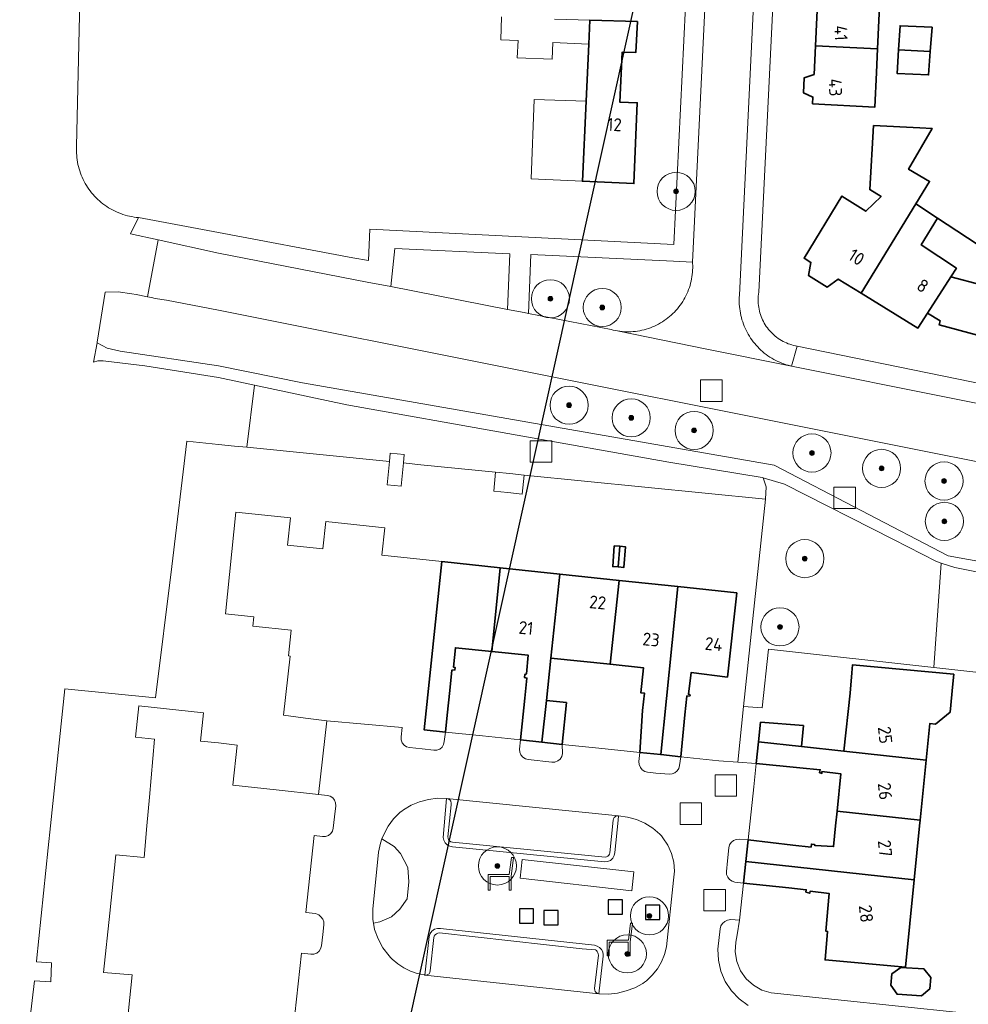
# Model space of a CAD drawing. Extents: x 154222 to 160093, y 456746 to 462495.
# Tile 48 of 254: x 157479 to 157579, y 460610 to 460713. Entities that reach past the tile are written whole.
import ezdxf
from ezdxf.enums import TextEntityAlignment as Align

# ---------------------------------------------------------------- set-up
doc = ezdxf.new("R2010")
doc.units = 0
doc.header["$LTSCALE"] = 0.75
doc.layers.get('0').update_dxf_attribs({"linetype": 'CONTINUOUS'})
doc.layers.get('DEFPOINTS').update_dxf_attribs({"linetype": 'CONTINUOUS'})
for name, color, linetype, lineweight in [('B-XX-GR-BEPLANTING_CULTUUR_BODEMBEDEKKER-GV', 252, 'CONTINUOUS', 18), ('B-XX-GR-BEPLANTING_CULTUUR_BOSPLANTSOEN-GV', 252, 'CONTINUOUS', 18), ('B-XX-GR-BEPLANTING_CULTUUR_HEESTERS-GV', 252, 'CONTINUOUS', 18), ('B-XX-GR-BOOM-S', 252, 'CONTINUOUS', 25), ('B-XX-GR-HAAG-GV', 252, 'CONTINUOUS', 13), ('B-XX-IE-MEUBILAIR_WEGMEUBILAIR-S', 252, 'CONTINUOUS', 25), ('B-XX-OG-BEBOUWING-GV', 6, 'CONTINUOUS', 35), ('B-XX-OG-BEBOUWING-T18', 1, 'CONTINUOUS', 18), ('B-XX-OG-TERREIN_CULTUURSCHEIDING-GV', 252, 'CONTINUOUS', 18), ('B-XX-OG-TERREIN_ERF-GV', 252, 'CONTINUOUS', 18), ('B-XX-RI-GWA_RIOOLPUT-S', 252, 'CONTINUOUS', 25), ('B-XX-VH-VERHARDING_ASFALT-GV', 252, 'CONTINUOUS', 18), ('B-XX-VH-VERHARDING_BETONSTRAATSTEEN-GV', 252, 'CONTINUOUS', 18), ('B-XX-VH-VERHARDING_HALFVERHARDING-GV', 252, 'CONTINUOUS', 18), ('B-XX-VH-VERHARDING_STRAATBAKSTEEN-GV', 252, 'CONTINUOUS', 18), ('B-XX-VH-VERHARDING_TEGEL-GV', 252, 'CONTINUOUS', 18), ('B-XX-VH-VERHARDING_TEGEL_RUBBER-GV', 252, 'CONTINUOUS', 18)]:
    doc.layers.add(name, color=color, linetype=linetype, lineweight=lineweight)
doc.styles.add('NLCS-ISO-M-T18', font='NLCS-ISO.ttf', dxfattribs={"height": 1.8})

# ---------------------------------------------------------------- blocks, each defined once
blk = doc.blocks.new('SRI-PUT_INSPECTIEPUT_RIOOLPUT-SO')
at = {"color": 0, "linetype": 'ByBlock', "lineweight": 18}
blk.add_lwpolyline([(-1.125, -1.125), (1.125, -1.125), (1.125, 1.125), (-1.125, 1.125)], close=True, dxfattribs=at)
blk = doc.blocks.new('SIE-WEG_ZITBANK-SO')
at = {"color": 0, "linetype": 'ByBlock', "lineweight": 18}
blk.add_lwpolyline([(-0.91, -1.63), (-0.91, -0.2), (1.09, -0.2), (1.09, -1.63), (1.29, -1.63), (1.29, -0.21), (1.54, 1.78), (1.33, 1.78), (1.11, 0), (-1.11, 0), (-1.11, -1.63)], close=True, dxfattribs=at)
blk = doc.blocks.new('SIE-WEG_SPEELTOESTEL-SO')
at = {"flags": 128}
blk.add_lwpolyline([(-0.75, -0.75), (0.75, -0.75), (0.75, 0.75), (-0.75, 0.75)], close=True, dxfattribs=at)
blk = doc.blocks.new('SGR-BOOM_01-SO')
at = {"linetype": 'ByBlock', "lineweight": 18}
h = blk.add_hatch(color=0, dxfattribs=at)
h.dxf.hatch_style = 1
edge = h.paths.add_edge_path()
edge.add_arc((0, 0), 0.25, 0, 360)
at = {"color": 0, "linetype": 'ByBlock', "lineweight": 18}
for radius in [2, 0.25]:
    blk.add_circle((0, 0), radius, dxfattribs=at)

msp = doc.modelspace()

# ---------------------------------------------------------------- linework, layer by layer
at = {"layer": 'B-XX-GR-BEPLANTING_CULTUUR_BODEMBEDEKKER-GV'}
for points in [[(157533.94, 460637.188), (157531.687, 460637.422), (157531.591, 460636.47), (157531.608, 460636.151), (157531.723, 460635.854), (157531.926, 460635.608), (157532.197, 460635.439), (157532.506, 460635.363), (157534.986, 460635.095), (157535.3, 460635.114), (157535.593, 460635.228), (157535.837, 460635.425), (157536.01, 460635.688), (157536.095, 460635.991), (157536.071, 460636.966)], [(157546.397, 460635.891), (157544.189, 460636.121), (157544.116, 460635.158), (157544.14, 460634.845), (157544.257, 460634.552), (157544.456, 460634.308), (157544.718, 460634.134), (157545.021, 460634.046), (157545.892, 460633.956), (157547.265, 460633.847), (157547.58, 460633.861), (157547.874, 460633.973), (157548.118, 460634.172), (157548.288, 460634.437), (157548.367, 460634.742), (157548.495, 460635.673)], [(157524.105, 460631.248), (157523.923, 460631.29), (157523.575, 460627.213), (157523.635, 460626.914), (157523.779, 460626.645), (157523.993, 460626.428), (157524.261, 460626.281), (157524.559, 460626.217), (157540.481, 460624.644), (157540.812, 460624.668), (157541.116, 460624.798), (157541.362, 460625.02), (157541.523, 460625.31), (157541.582, 460625.636), (157541.934, 460629.031), (157541.953, 460629.462), (157541.795, 460629.455), (157541.647, 460629.398), (157541.526, 460629.295), (157541.445, 460629.159), (157541.413, 460629.004), (157541.072, 460625.608), (157541.039, 460625.461), (157540.963, 460625.331), (157540.851, 460625.23), (157540.713, 460625.168), (157540.563, 460625.151), (157524.547, 460626.722), (157524.391, 460626.76), (157524.255, 460626.844), (157524.15, 460626.966), (157524.088, 460627.113), (157524.074, 460627.273), (157524.396, 460630.625), (157524.416, 460630.811), (157524.369, 460630.992), (157524.261, 460631.145)], [(157555.56, 460626.938), (157554.641, 460627.025), (157554.326, 460627.004), (157554.032, 460626.888), (157553.788, 460626.686), (157553.618, 460626.418), (157553.54, 460626.112), (157553.416, 460624.749), (157553.299, 460623.627), (157553.31, 460623.317), (157553.419, 460623.027), (157553.616, 460622.788), (157553.88, 460622.624), (157554.166, 460622.512), (157555.077, 460622.414), (157555.32, 460624.687)], [(157523.31, 460617.669), (157522.982, 460617.674), (157522.668, 460617.577), (157522.401, 460617.386), (157522.207, 460617.12), (157522.107, 460616.808), (157521.658, 460612.773), (157521.819, 460612.771), (157521.971, 460612.822), (157522.099, 460612.92), (157522.187, 460613.054), (157522.226, 460613.21), (157522.601, 460616.706), (157522.643, 460616.868), (157522.733, 460617.009), (157522.863, 460617.115), (157523.018, 460617.176), (157523.185, 460617.186), (157538.144, 460615.513), (157539.543, 460615.438), (157539.649, 460615.349), (157539.736, 460615.242), (157539.8, 460615.12), (157539.841, 460614.988), (157539.855, 460614.85), (157539.464, 460611.365), (157539.469, 460611.207), (157539.523, 460611.06), (157539.621, 460610.937), (157539.753, 460610.851), (157539.906, 460610.812), (157540.353, 460614.761), (157540.37, 460614.91), (157540.313, 460615.196), (157540.18, 460615.457), (157539.981, 460615.671), (157539.731, 460615.822), (157539.45, 460615.901)]]:
    msp.add_lwpolyline(points, close=True, dxfattribs=at)
at = {"layer": 'B-XX-GR-BEPLANTING_CULTUUR_BOSPLANTSOEN-GV'}
msp.add_lwpolyline([(157513.467, 460672.58), (157503.79, 460674.629), (157502.994, 460668.113), (157517.944, 460666.613), (157518.026, 460667.494), (157519.495, 460667.357), (157519.412, 460666.466), (157519.687, 460666.439), (157521.237, 460666.285), (157529.076, 460665.497), (157530.568, 460665.347), (157532.06, 460665.197), (157557.392, 460662.659), (157557.467, 460663.983), (157557.127, 460664.906), (157557.031, 460664.934), (157547.24, 460666.564)], close=True, dxfattribs=at)
at = {"layer": 'B-XX-GR-BEPLANTING_CULTUUR_HEESTERS-GV'}
msp.add_lwpolyline([(157559.385, 460664.254), (157557.127, 460664.906), (157557.467, 460663.983), (157557.392, 460662.659), (157555.095, 460640.935), (157557.035, 460640.781), (157557.697, 460646.929), (157575.04, 460645.022), (157575.802, 460655.973), (157575.315, 460656.126), (157570.817, 460658.431)], close=True, dxfattribs=at)
at = {"layer": 'B-XX-GR-HAAG-GV'}
for points in [[(157524.105, 460631.248), (157523.923, 460631.29), (157523.575, 460627.213), (157523.635, 460626.914), (157523.779, 460626.645), (157523.993, 460626.428), (157524.261, 460626.281), (157524.559, 460626.217), (157540.481, 460624.644), (157540.812, 460624.668), (157541.116, 460624.798), (157541.362, 460625.02), (157541.523, 460625.31), (157541.582, 460625.636), (157541.934, 460629.031), (157541.953, 460629.462), (157541.795, 460629.455), (157541.647, 460629.398), (157541.526, 460629.295), (157541.445, 460629.159), (157541.413, 460629.004), (157541.072, 460625.608), (157541.039, 460625.461), (157540.963, 460625.331), (157540.851, 460625.23), (157540.713, 460625.168), (157540.563, 460625.151), (157524.547, 460626.722), (157524.391, 460626.76), (157524.255, 460626.844), (157524.15, 460626.966), (157524.088, 460627.113), (157524.074, 460627.273), (157524.396, 460630.625), (157524.416, 460630.811), (157524.369, 460630.992), (157524.261, 460631.145)], [(157523.31, 460617.669), (157522.982, 460617.674), (157522.668, 460617.577), (157522.401, 460617.386), (157522.207, 460617.12), (157522.107, 460616.808), (157521.658, 460612.773), (157521.819, 460612.771), (157521.971, 460612.822), (157522.099, 460612.92), (157522.187, 460613.054), (157522.226, 460613.21), (157522.601, 460616.706), (157522.643, 460616.868), (157522.733, 460617.009), (157522.863, 460617.115), (157523.018, 460617.176), (157523.185, 460617.186), (157538.144, 460615.513), (157539.543, 460615.438), (157539.649, 460615.349), (157539.736, 460615.242), (157539.8, 460615.12), (157539.841, 460614.988), (157539.855, 460614.85), (157539.464, 460611.365), (157539.469, 460611.207), (157539.523, 460611.06), (157539.621, 460610.937), (157539.753, 460610.851), (157539.906, 460610.812), (157540.353, 460614.761), (157540.37, 460614.91), (157540.313, 460615.196), (157540.18, 460615.457), (157539.981, 460615.671), (157539.731, 460615.822), (157539.45, 460615.901)]]:
    msp.add_lwpolyline(points, close=True, dxfattribs=at)
at = {"layer": 'B-XX-OG-BEBOUWING-GV'}
for points in [[(157569.416, 460715.857), (157562.912, 460716.17), (157562.621, 460710.198), (157569.132, 460709.882)], [(157543.947, 460712.747), (157538.967, 460712.891), (157538.851, 460710.376), (157538.575, 460704.405), (157538.187, 460696.012), (157543.587, 460695.761), (157543.93, 460704.243), (157542.091, 460704.299), (157542.359, 460709.541), (157543.789, 460709.52)], [(157574.862, 460712.161), (157571.498, 460712.304), (157571.347, 460709.775), (157574.672, 460709.614)], [(157569.132, 460709.882), (157562.621, 460710.198), (157562.475, 460707.201), (157561.457, 460706.866), (157561.379, 460705.267), (157562.359, 460704.834), (157562.325, 460704.135), (157568.842, 460703.772), (157569.014, 460707.404)], [(157574.672, 460709.614), (157571.347, 460709.775), (157571.199, 460707.3), (157574.489, 460707.156)], [(157573.576, 460701.607), (157568.715, 460701.849), (157568.325, 460695.127), (157569.503, 460694.409), (157567.916, 460692.867), (157565.402, 460694.447), (157561.435, 460687.934), (157562.154, 460687.493), (157561.9, 460686.113), (157563.854, 460684.915), (157565.001, 460685.747), (157567.406, 460684.272), (157573.159, 460693.653), (157574.592, 460695.991), (157572.39, 460697.289), (157574.866, 460701.543)], [(157575.435, 460692.151), (157573.159, 460693.653), (157567.406, 460684.272), (157573.378, 460680.61), (157574.389, 460682.184), (157576.821, 460685.972), (157577.409, 460686.887), (157573.72, 460689.329)], [(157580.598, 460688.743), (157575.435, 460692.151), (157573.72, 460689.329), (157577.409, 460686.887), (157576.821, 460685.972), (157580.02, 460685.139), (157580.226, 460686.425)], [(157581.326, 460686.14), (157580.226, 460686.425), (157580.02, 460685.139), (157576.821, 460685.972), (157574.389, 460682.184), (157575.698, 460681.381), (157575.587, 460680.968), (157579.637, 460679.877)], [(157542.104, 460657.729), (157541.52, 460657.772), (157541.359, 460655.607), (157541.943, 460655.563)], [(157542.104, 460657.729), (157541.943, 460655.563), (157542.527, 460655.52), (157542.689, 460657.685)], [(157529.569, 460655.477), (157523.451, 460656.125), (157521.594, 460638.472), (157523.836, 460638.239), (157524.011, 460640.019), (157524.267, 460642.623), (157524.474, 460644.737), (157524.799, 460644.764), (157524.822, 460645.026), (157524.647, 460645.063), (157524.86, 460647.101), (157528.681, 460646.702)], [(157535.825, 460654.814), (157529.569, 460655.477), (157528.681, 460646.702), (157532.507, 460646.302), (157532.304, 460644.344), (157532.129, 460644.28), (157532.093, 460643.992), (157532.368, 460643.919), (157532.146, 460641.805), (157531.687, 460637.422), (157533.94, 460637.188), (157534.406, 460641.546), (157534.883, 460646.006)], [(157542.05, 460654.155), (157535.825, 460654.814), (157534.883, 460646.006), (157541.081, 460645.359)], [(157548.196, 460653.504), (157542.05, 460654.155), (157541.081, 460645.359), (157544.575, 460644.994), (157544.302, 460642.379), (157544.681, 460642.34), (157544.491, 460640.524), (157544.189, 460636.121), (157546.397, 460635.891)], [(157554.38, 460652.849), (157548.196, 460653.504), (157546.397, 460635.891), (157548.495, 460635.673), (157548.928, 460640.063), (157549.122, 460642.026), (157549.472, 460642.053), (157549.447, 460642.203), (157549.297, 460642.214), (157549.59, 460644.5), (157553.389, 460644.014)], [(157577.126, 460644.34), (157566.527, 460645.311), (157566.449, 460644.458), (157566.253, 460642.324), (157565.613, 460636.256), (157574.24, 460635.306), (157574.621, 460639.137), (157575.223, 460639.077), (157576.76, 460640.357), (157577.03, 460643.294)], [(157536.496, 460641.354), (157534.406, 460641.546), (157533.94, 460637.188), (157536.071, 460636.966)], [(157561.381, 460638.931), (157556.877, 460639.288), (157556.659, 460637.243), (157561.172, 460636.746)], [(157561.172, 460636.746), (157556.659, 460637.243), (157556.416, 460634.959), (157560.99, 460634.511), (157563.131, 460634.301), (157563.045, 460634.013), (157563.308, 460633.915), (157563.307, 460634.115), (157565.297, 460633.864), (157564.902, 460629.964), (157573.615, 460629.019), (157574.24, 460635.306), (157565.613, 460636.256)], [(157573.615, 460629.019), (157564.902, 460629.964), (157564.746, 460628.429), (157564.524, 460626.242), (157562.573, 460626.344), (157562.522, 460626.481), (157562.209, 460626.517), (157562.174, 460626.192), (157560.242, 460626.41), (157555.56, 460626.938), (157555.32, 460624.687), (157572.993, 460622.772), (157573.556, 460628.429)], [(157572.993, 460622.772), (157555.32, 460624.687), (157555.077, 460622.414), (157559.827, 460621.916), (157561.659, 460621.724), (157561.623, 460621.473), (157562.024, 460621.351), (157562.085, 460621.589), (157564.075, 460621.312), (157563.721, 460617.371), (157563.9, 460617.355), (157563.632, 460614.367), (157572.081, 460613.609)], [(157571.577, 460613.582), (157570.654, 460612.902), (157570.542, 460611.712), (157571.188, 460610.763), (157573.736, 460610.604), (157574.624, 460611.327), (157574.736, 460612.517), (157573.988, 460613.438)]]:
    msp.add_lwpolyline(points, close=True, dxfattribs=at)
at = {"layer": 'B-XX-OG-TERREIN_CULTUURSCHEIDING-GV'}
for points in [[(157547.725, 460687.614), (157532.767, 460688.327), (157532.527, 460682.139), (157541.192, 460680.452), (157541.418, 460680.396), (157541.646, 460680.347), (157541.876, 460680.306), (157542.011, 460680.286), (157542.107, 460680.274), (157542.339, 460680.249), (157542.571, 460680.232), (157542.805, 460680.223), (157543.038, 460680.222), (157543.271, 460680.229), (157543.504, 460680.244), (157543.736, 460680.267), (157543.967, 460680.298), (157544.197, 460680.337), (157544.425, 460680.384), (157544.652, 460680.438), (157544.877, 460680.501), (157545.099, 460680.571), (157545.319, 460680.648), (157545.536, 460680.733), (157545.751, 460680.826), (157545.962, 460680.926), (157546.169, 460681.032), (157546.372, 460681.146), (157546.572, 460681.267), (157546.767, 460681.395), (157546.958, 460681.529), (157547.144, 460681.67), (157547.325, 460681.817), (157547.501, 460681.97), (157547.671, 460682.129), (157547.836, 460682.294), (157547.995, 460682.464), (157548.149, 460682.64), (157548.296, 460682.821), (157548.437, 460683.007), (157548.571, 460683.198), (157548.699, 460683.393), (157548.82, 460683.592), (157548.934, 460683.795), (157549.041, 460684.003), (157549.141, 460684.213), (157549.234, 460684.427), (157549.319, 460684.644), (157549.397, 460684.864), (157549.467, 460685.087), (157549.53, 460685.311), (157549.584, 460685.538), (157549.631, 460685.767), (157549.67, 460685.997), (157549.702, 460686.228), (157549.725, 460686.46), (157549.74, 460686.692), (157549.747, 460686.926), (157549.747, 460687.159), (157549.738, 460687.392), (157549.73, 460687.519)], [(157577.255, 460655.516), (157575.802, 460655.973), (157575.04, 460645.022), (157585.161, 460643.909), (157585.057, 460642.96), (157585.464, 460642.915), (157583.251, 460621.465), (157587.876, 460620.968), (157588.011, 460621.494), (157589.799, 460628.429), (157595.656, 460651.148), (157595.815, 460651.851), (157585.391, 460653.881)], [(157523.923, 460631.29), (157522.972, 460631.307), (157522.028, 460631.192), (157521.109, 460630.95), (157520.231, 460630.583), (157519.412, 460630.1), (157519.241, 460629.973), (157519.246, 460629.973), (157519.051, 460629.844), (157518.37, 460629.155), (157517.793, 460628.377), (157517.334, 460627.524), (157517.158, 460627.043), (157518.446, 460626.239), (157519.101, 460625.507), (157519.871, 460624.044), (157519.987, 460622.542), (157519.794, 460620.77), (157519.024, 460619.692), (157518.138, 460618.883), (157516.943, 460618.344), (157516.268, 460618.228), (157516.388, 460617.563), (157516.742, 460616.558), (157517.254, 460615.624), (157517.909, 460614.784), (157518.067, 460614.607), (157518.222, 460614.452), (157518.808, 460613.955), (157519.449, 460613.535), (157520.138, 460613.196), (157520.863, 460612.945), (157521.614, 460612.784), (157521.658, 460612.773), (157522.107, 460616.808), (157522.207, 460617.12), (157522.401, 460617.386), (157522.668, 460617.577), (157522.982, 460617.674), (157523.31, 460617.669), (157539.45, 460615.901), (157539.731, 460615.822), (157539.981, 460615.671), (157540.18, 460615.457), (157540.313, 460615.196), (157540.37, 460614.91), (157540.353, 460614.761), (157539.906, 460610.812), (157539.973, 460610.804), (157540.921, 460610.788), (157541.865, 460610.892), (157542.787, 460611.114), (157543.674, 460611.452), (157544.511, 460611.899), (157544.68, 460612.033), (157544.894, 460612.188), (157545.514, 460612.764), (157546.045, 460613.422), (157546.476, 460614.15), (157546.798, 460614.932), (157547.005, 460615.752), (157547.723, 460622.714), (157547.823, 460623.659), (157547.757, 460624.606), (157547.527, 460625.527), (157547.14, 460626.394), (157546.608, 460627.18), (157546.46, 460627.372), (157546.289, 460627.55), (157545.551, 460628.176), (157544.731, 460628.69), (157543.845, 460629.08), (157542.913, 460629.339), (157541.953, 460629.462), (157541.934, 460629.031), (157541.582, 460625.636), (157541.523, 460625.31), (157541.362, 460625.02), (157541.116, 460624.798), (157540.812, 460624.668), (157540.481, 460624.644), (157524.559, 460626.217), (157524.261, 460626.281), (157523.993, 460626.428), (157523.779, 460626.645), (157523.635, 460626.914), (157523.575, 460627.213)], [(157531.643, 460622.93), (157531.864, 460624.905), (157543.582, 460623.597), (157543.361, 460621.622)]]:
    msp.add_lwpolyline(points, close=True, dxfattribs=at)
msp.add_lwpolyline([(157592.416, 460664.021), (157500, 460682.503), (157494.559, 460683.534), (157493.351, 460683.726), (157492.969, 460683.801), (157492.566, 460683.88), (157491.354, 460684.119), (157490.91, 460684.206), (157489.475, 460684.416), (157488.135, 460684.362), (157487.295, 460679.14), (157487.28, 460679.06), (157488.341, 460678.51), (157489.708, 460678.187), (157500, 460676.648), (157508.819, 460674.868), (157558.305, 460666.247), (157576.535, 460656.738), (157596.12, 460653.202)], dxfattribs=at)
at = {"layer": 'B-XX-OG-TERREIN_ERF-GV'}
for points in [[(157486.254, 460749.999), (157485.121, 460699.674), (157485.111, 460699.436), (157485.11, 460699.198), (157485.117, 460698.959), (157485.131, 460698.722), (157485.153, 460698.484), (157485.184, 460698.248), (157485.222, 460698.013), (157485.269, 460697.779), (157485.323, 460697.547), (157485.384, 460697.317), (157485.454, 460697.089), (157485.531, 460696.863), (157485.615, 460696.641), (157485.707, 460696.421), (157485.807, 460696.204), (157485.913, 460695.991), (157486.027, 460695.782), (157486.148, 460695.576), (157486.275, 460695.375), (157486.409, 460695.178), (157486.55, 460694.985), (157486.697, 460694.798), (157486.85, 460694.615), (157487.01, 460694.438), (157487.175, 460694.266), (157487.346, 460694.1), (157487.522, 460693.94), (157487.704, 460693.786), (157487.89, 460693.638), (157488.082, 460693.496), (157488.278, 460693.361), (157488.479, 460693.232), (157488.684, 460693.11), (157488.892, 460692.995), (157489.105, 460692.888), (157489.321, 460692.787), (157489.54, 460692.694), (157489.763, 460692.608), (157489.988, 460692.53), (157490.215, 460692.459), (157490.445, 460692.396), (157490.677, 460692.341), (157490.91, 460692.293), (157491.145, 460692.253), (157491.381, 460692.222), (157491.618, 460692.198), (157500, 460690.648), (157514.104, 460687.989), (157515.731, 460687.682), (157515.898, 460690.996), (157547.785, 460689.382), (157550.731, 460750)], [(157559.888, 460749.998), (157556.679, 460684.362), (157556.65, 460684.166), (157556.629, 460683.97), (157556.616, 460683.772), (157556.611, 460683.575), (157556.614, 460683.377), (157556.624, 460683.179), (157556.643, 460682.982), (157556.67, 460682.786), (157556.705, 460682.592), (157556.747, 460682.398), (157556.798, 460682.207), (157556.856, 460682.018), (157556.921, 460681.832), (157556.994, 460681.648), (157557.075, 460681.467), (157557.163, 460681.29), (157557.257, 460681.116), (157557.359, 460680.946), (157557.468, 460680.781), (157557.583, 460680.62), (157557.704, 460680.464), (157557.832, 460680.313), (157557.966, 460680.168), (157558.105, 460680.027), (157558.251, 460679.893), (157558.401, 460679.764), (157558.556, 460679.642), (157558.717, 460679.526), (157558.881, 460679.417), (157559.051, 460679.314), (157559.224, 460679.219), (157559.401, 460679.13), (157559.581, 460679.049), (157559.764, 460678.975), (157559.951, 460678.908), (157560.139, 460678.849), (157560.33, 460678.798), (157560.523, 460678.755), (157560.706, 460678.721), (157577.454, 460675.298), (157595.389, 460671.632)], [(157535.267, 460712.998), (157538.967, 460712.891), (157543.947, 460712.747), (157543.789, 460709.52), (157542.359, 460709.541), (157542.091, 460704.299), (157543.93, 460704.243), (157543.587, 460695.761), (157538.187, 460696.012), (157532.818, 460696.262), (157533.136, 460704.569), (157538.575, 460704.405), (157538.851, 460710.376), (157535.083, 460710.55), (157535.002, 460708.794), (157531.325, 460708.948), (157531.45, 460710.774), (157529.621, 460710.832), (157529.703, 460713.254)], [(157579.637, 460679.877), (157575.587, 460680.968), (157575.698, 460681.381), (157574.389, 460682.184), (157573.378, 460680.61), (157567.406, 460684.272), (157565.001, 460685.747), (157563.854, 460684.915), (157561.9, 460686.113), (157562.154, 460687.493), (157561.435, 460687.934), (157565.402, 460694.447), (157567.916, 460692.867), (157569.503, 460694.409), (157568.325, 460695.127), (157568.715, 460701.849), (157573.576, 460701.607), (157574.866, 460701.543), (157572.39, 460697.289), (157574.592, 460695.991), (157573.159, 460693.653), (157575.435, 460692.151), (157580.598, 460688.743)], [(157490.312, 460606.674), (157490.944, 460612.794), (157487.955, 460613.059), (157488.596, 460619.27), (157489.229, 460625.394), (157492.213, 460625.085), (157492.507, 460628.429), (157492.771, 460631.439), (157493.303, 460637.499), (157491.314, 460637.711), (157491.664, 460640.992), (157498.435, 460640.271), (157498.118, 460637.288), (157500, 460637.125), (157501.956, 460636.879), (157501.509, 460632.679), (157506.049, 460632.195), (157510.505, 460631.718), (157511.384, 460639.442), (157509.128, 460639.723), (157506.829, 460640.009), (157507.516, 460646.21), (157507.344, 460646.229), (157507.62, 460648.934), (157503.604, 460649.345), (157503.709, 460650.35), (157500.725, 460650.662), (157501.835, 460661.31), (157507.543, 460660.706), (157507.245, 460657.841), (157510.963, 460657.448), (157511.262, 460660.337), (157517.444, 460659.657), (157517.143, 460656.793), (157523.451, 460656.125), (157529.569, 460655.477), (157535.825, 460654.814), (157542.05, 460654.155), (157548.196, 460653.504), (157554.38, 460652.849), (157553.389, 460644.014), (157549.59, 460644.5), (157549.297, 460642.214), (157549.447, 460642.203), (157549.472, 460642.053), (157549.122, 460642.026), (157548.928, 460640.063), (157548.495, 460635.673), (157552.499, 460635.252), (157554.479, 460635.104), (157555.095, 460640.935), (157557.392, 460662.659), (157532.06, 460665.197), (157531.859, 460663.21), (157530.367, 460663.36), (157528.875, 460663.509), (157529.076, 460665.497), (157521.237, 460666.285), (157519.687, 460666.439), (157519.412, 460666.466), (157519.185, 460664.024), (157517.716, 460664.16), (157517.944, 460666.613), (157502.994, 460668.113), (157501.678, 460668.245), (157500, 460668.413), (157496.702, 460668.744), (157495.097, 460655.606), (157493.415, 460641.833), (157483.886, 460642.776), (157482.394, 460628.429), (157482.155, 460626.13), (157480.917, 460614.233), (157480.91, 460614.161), (157482.503, 460614.066), (157482.408, 460612.068), (157480.703, 460612.17), (157479.152, 460599.218)], [(157585.161, 460643.909), (157575.04, 460645.022), (157557.697, 460646.929), (157557.035, 460640.781), (157555.095, 460640.935), (157554.479, 460635.104), (157556.416, 460634.959), (157556.659, 460637.243), (157556.877, 460639.288), (157561.381, 460638.931), (157561.172, 460636.746), (157565.613, 460636.256), (157566.253, 460642.324), (157566.449, 460644.458), (157566.527, 460645.311), (157577.126, 460644.34), (157577.03, 460643.294), (157576.76, 460640.357), (157575.223, 460639.077), (157574.621, 460639.137), (157574.24, 460635.306), (157573.615, 460629.019), (157573.556, 460628.429), (157572.993, 460622.772), (157572.081, 460613.609), (157563.632, 460614.367), (157563.9, 460617.355), (157563.721, 460617.371), (157564.075, 460621.312), (157562.085, 460621.589), (157562.024, 460621.351), (157561.623, 460621.473), (157561.659, 460621.724), (157559.827, 460621.916), (157555.077, 460622.414), (157554.664, 460618.537), (157554.412, 460616.984), (157554.272, 460616.22), (157554.208, 460615.197), (157554.373, 460614.184), (157554.76, 460613.235), (157555.349, 460612.395), (157556.111, 460611.708), (157557.008, 460611.209), (157557.992, 460610.923), (157578.002, 460608.815)]]:
    msp.add_lwpolyline(points, dxfattribs=at)
for points in [[(157569.416, 460715.857), (157569.132, 460709.882), (157569.014, 460707.404), (157568.842, 460703.772), (157562.325, 460704.135), (157562.359, 460704.834), (157561.379, 460705.267), (157561.457, 460706.866), (157562.475, 460707.201), (157562.621, 460710.198), (157562.912, 460716.17)], [(157574.862, 460712.161), (157574.672, 460709.614), (157574.489, 460707.156), (157571.199, 460707.3), (157571.347, 460709.775), (157571.498, 460712.304)], [(157542.104, 460657.729), (157542.689, 460657.685), (157542.527, 460655.52), (157541.943, 460655.563), (157541.359, 460655.607), (157541.52, 460657.772)], [(157528.681, 460646.702), (157524.86, 460647.101), (157524.647, 460645.063), (157524.822, 460645.026), (157524.799, 460644.764), (157524.474, 460644.737), (157524.267, 460642.623), (157524.011, 460640.019), (157523.836, 460638.239), (157527.691, 460637.844), (157531.687, 460637.422), (157532.146, 460641.805), (157532.368, 460643.919), (157532.093, 460643.992), (157532.129, 460644.28), (157532.304, 460644.344), (157532.507, 460646.302)], [(157541.081, 460645.359), (157534.883, 460646.006), (157534.406, 460641.546), (157536.496, 460641.354), (157536.071, 460636.966), (157539.918, 460636.572), (157544.189, 460636.121), (157544.491, 460640.524), (157544.681, 460642.34), (157544.302, 460642.379), (157544.575, 460644.994)], [(157560.99, 460634.511), (157556.416, 460634.959), (157556.145, 460632.499), (157555.56, 460626.938), (157560.242, 460626.41), (157562.174, 460626.192), (157562.209, 460626.517), (157562.522, 460626.481), (157562.573, 460626.344), (157564.524, 460626.242), (157564.746, 460628.429), (157564.902, 460629.964), (157565.297, 460633.864), (157563.307, 460634.115), (157563.308, 460633.915), (157563.045, 460634.013), (157563.131, 460634.301)], [(157571.577, 460613.582), (157573.988, 460613.438), (157574.736, 460612.517), (157574.624, 460611.327), (157573.736, 460610.604), (157571.188, 460610.763), (157570.542, 460611.712), (157570.654, 460612.902)]]:
    msp.add_lwpolyline(points, close=True, dxfattribs=at)
at = {"layer": 'B-XX-VH-VERHARDING_ASFALT-GV'}
msp.add_lwpolyline([(157555.562, 460609.594), (157554.616, 460610.284), (157553.808, 460611.133), (157553.165, 460612.112), (157552.707, 460613.191), (157552.45, 460614.334), (157552.401, 460615.505), (157552.627, 460617.619), (157552.709, 460617.921), (157552.882, 460618.184), (157553.127, 460618.38), (157553.396, 460618.538), (157553.74, 460618.613), (157554.664, 460618.537), (157555.077, 460622.414), (157554.166, 460622.512), (157553.88, 460622.624), (157553.616, 460622.788), (157553.419, 460623.027), (157553.31, 460623.317), (157553.299, 460623.627), (157553.416, 460624.749), (157553.54, 460626.112), (157553.618, 460626.418), (157553.788, 460626.686), (157554.032, 460626.888), (157554.326, 460627.004), (157554.641, 460627.025), (157555.56, 460626.938), (157556.145, 460632.499), (157556.416, 460634.959), (157554.479, 460635.104), (157552.499, 460635.252), (157548.495, 460635.673), (157548.367, 460634.742), (157548.288, 460634.437), (157548.118, 460634.172), (157547.874, 460633.973), (157547.58, 460633.861), (157547.265, 460633.847), (157545.892, 460633.956), (157545.021, 460634.046), (157544.718, 460634.134), (157544.456, 460634.308), (157544.257, 460634.552), (157544.14, 460634.845), (157544.116, 460635.158), (157544.189, 460636.121), (157539.918, 460636.572), (157536.071, 460636.966), (157536.095, 460635.991), (157536.01, 460635.688), (157535.837, 460635.425), (157535.593, 460635.228), (157535.3, 460635.114), (157534.986, 460635.095), (157532.506, 460635.363), (157532.197, 460635.439), (157531.926, 460635.608), (157531.723, 460635.854), (157531.608, 460636.151), (157531.591, 460636.47), (157531.687, 460637.422), (157527.691, 460637.844), (157523.836, 460638.239), (157523.693, 460637.248), (157523.621, 460636.941), (157523.454, 460636.673), (157523.209, 460636.473), (157522.913, 460636.363), (157522.597, 460636.355), (157521.359, 460636.479), (157520.05, 460636.635), (157519.745, 460636.712), (157519.479, 460636.883), (157519.28, 460637.128), (157519.169, 460637.423), (157519.156, 460637.738), (157519.263, 460638.715), (157511.384, 460639.442), (157510.505, 460631.718), (157511.425, 460631.606), (157511.725, 460631.523), (157511.985, 460631.351), (157512.181, 460631.108), (157512.292, 460630.817), (157512.309, 460630.506), (157512.188, 460629.369), (157512.033, 460628.166), (157511.949, 460627.864), (157511.776, 460627.604), (157511.531, 460627.411), (157511.237, 460627.303), (157510.925, 460627.292), (157510.036, 460627.398), (157509.165, 460619.335), (157510.181, 460619.228), (157510.524, 460619.099), (157510.751, 460618.895), (157510.942, 460618.646), (157511.044, 460618.349), (157511.049, 460618.035), (157510.937, 460617.021), (157510.796, 460615.842), (157510.724, 460615.538), (157510.557, 460615.273), (157510.315, 460615.075), (157510.021, 460614.966), (157509.709, 460614.958), (157508.703, 460615.076), (157507.837, 460607.045)], dxfattribs=at)
msp.add_lwpolyline([(157522.028, 460631.192), (157522.972, 460631.307), (157523.923, 460631.29), (157541.953, 460629.462), (157542.913, 460629.339), (157543.845, 460629.08), (157544.731, 460628.69), (157545.551, 460628.176), (157546.289, 460627.55), (157546.46, 460627.372), (157546.608, 460627.18), (157547.14, 460626.394), (157547.527, 460625.527), (157547.757, 460624.606), (157547.823, 460623.659), (157547.723, 460622.714), (157547.005, 460615.752), (157546.798, 460614.932), (157546.476, 460614.15), (157546.045, 460613.422), (157545.514, 460612.764), (157544.894, 460612.188), (157544.68, 460612.033), (157544.511, 460611.899), (157543.674, 460611.452), (157542.787, 460611.114), (157541.865, 460610.892), (157540.921, 460610.788), (157539.973, 460610.804), (157539.906, 460610.812), (157521.658, 460612.773), (157521.614, 460612.784), (157520.863, 460612.945), (157520.138, 460613.196), (157519.449, 460613.535), (157518.808, 460613.955), (157518.222, 460614.452), (157518.067, 460614.607), (157517.909, 460614.784), (157517.254, 460615.624), (157516.742, 460616.558), (157516.388, 460617.563), (157516.268, 460618.228), (157516.199, 460618.611), (157516.182, 460619.676), (157516.801, 460625.667), (157517.001, 460626.614), (157517.158, 460627.043), (157517.334, 460627.524), (157517.793, 460628.377), (157518.37, 460629.155), (157519.051, 460629.844), (157519.246, 460629.973), (157519.241, 460629.973), (157519.412, 460630.1), (157520.231, 460630.583), (157521.109, 460630.95)], close=True, dxfattribs=at)
at = {"layer": 'B-XX-VH-VERHARDING_BETONSTRAATSTEEN-GV'}
for points in [[(157500, 460688.466), (157493.682, 460689.854), (157492.566, 460683.88), (157492.969, 460683.801), (157493.351, 460683.726), (157494.559, 460683.534), (157500, 460682.503), (157592.416, 460664.021), (157593.603, 460669.914), (157560.126, 460676.619), (157551.244, 460678.417), (157542.011, 460680.286), (157541.876, 460680.306), (157541.646, 460680.347), (157541.418, 460680.396), (157541.192, 460680.452), (157532.527, 460682.139), (157532.074, 460682.227), (157530.335, 460682.566), (157518.073, 460684.953), (157515.597, 460685.434)], [(157541.953, 460629.462), (157523.923, 460631.29), (157524.105, 460631.248), (157524.261, 460631.145), (157524.369, 460630.992), (157524.416, 460630.811), (157524.396, 460630.625), (157524.074, 460627.273), (157524.088, 460627.113), (157524.15, 460626.966), (157524.255, 460626.844), (157524.391, 460626.76), (157524.547, 460626.722), (157540.563, 460625.151), (157540.713, 460625.168), (157540.851, 460625.23), (157540.963, 460625.331), (157541.039, 460625.461), (157541.072, 460625.608), (157541.413, 460629.004), (157541.445, 460629.159), (157541.526, 460629.295), (157541.647, 460629.398), (157541.795, 460629.455)], [(157538.144, 460615.513), (157523.185, 460617.186), (157523.018, 460617.176), (157522.863, 460617.115), (157522.733, 460617.009), (157522.643, 460616.868), (157522.601, 460616.706), (157522.226, 460613.21), (157522.187, 460613.054), (157522.099, 460612.92), (157521.971, 460612.822), (157521.819, 460612.771), (157521.658, 460612.773), (157539.906, 460610.812), (157539.753, 460610.851), (157539.621, 460610.937), (157539.523, 460611.06), (157539.469, 460611.207), (157539.464, 460611.365), (157539.855, 460614.85), (157539.841, 460614.988), (157539.8, 460615.12), (157539.736, 460615.242), (157539.649, 460615.349), (157539.543, 460615.438)]]:
    msp.add_lwpolyline(points, close=True, dxfattribs=at)
at = {"layer": 'B-XX-VH-VERHARDING_HALFVERHARDING-GV'}
msp.add_lwpolyline([(157596.12, 460653.202), (157576.535, 460656.738), (157558.305, 460666.247), (157508.819, 460674.868), (157500, 460676.648), (157489.708, 460678.187), (157488.341, 460678.51), (157487.28, 460679.06), (157486.907, 460677.027), (157487.36, 460677.166), (157487.916, 460677.193), (157492.294, 460676.655), (157500, 460675.431), (157503.79, 460674.629), (157513.467, 460672.58), (157547.24, 460666.564), (157557.031, 460664.934), (157557.127, 460664.906), (157559.385, 460664.254), (157570.817, 460658.431), (157575.315, 460656.126), (157575.802, 460655.973), (157577.255, 460655.516), (157585.391, 460653.881)], dxfattribs=at)
at = {"layer": 'B-XX-VH-VERHARDING_STRAATBAKSTEEN-GV'}
msp.add_lwpolyline([(157552.776, 460749.999), (157549.73, 460687.519), (157549.738, 460687.392), (157549.747, 460687.159), (157549.747, 460686.926), (157549.74, 460686.692), (157549.725, 460686.46), (157549.702, 460686.228), (157549.67, 460685.997), (157549.631, 460685.767), (157549.584, 460685.538), (157549.53, 460685.311), (157549.467, 460685.087), (157549.397, 460684.864), (157549.319, 460684.644), (157549.234, 460684.427), (157549.141, 460684.213), (157549.041, 460684.003), (157548.934, 460683.795), (157548.82, 460683.592), (157548.699, 460683.393), (157548.571, 460683.198), (157548.437, 460683.007), (157548.296, 460682.821), (157548.149, 460682.64), (157547.995, 460682.464), (157547.836, 460682.294), (157547.671, 460682.129), (157547.501, 460681.97), (157547.325, 460681.817), (157547.144, 460681.67), (157546.958, 460681.529), (157546.767, 460681.395), (157546.572, 460681.267), (157546.372, 460681.146), (157546.169, 460681.032), (157545.962, 460680.926), (157545.751, 460680.826), (157545.536, 460680.733), (157545.319, 460680.648), (157545.099, 460680.571), (157544.877, 460680.501), (157544.652, 460680.438), (157544.425, 460680.384), (157544.197, 460680.337), (157543.967, 460680.298), (157543.736, 460680.267), (157543.504, 460680.244), (157543.271, 460680.229), (157543.038, 460680.222), (157542.805, 460680.223), (157542.571, 460680.232), (157542.339, 460680.249), (157542.107, 460680.274), (157542.011, 460680.286), (157551.244, 460678.417), (157560.126, 460676.619), (157560.006, 460676.647), (157559.777, 460676.706), (157559.549, 460676.773), (157559.324, 460676.848), (157559.102, 460676.93), (157558.883, 460677.02), (157558.667, 460677.117), (157558.454, 460677.222), (157558.245, 460677.333), (157558.04, 460677.451), (157557.839, 460677.577), (157557.642, 460677.709), (157557.45, 460677.847), (157557.262, 460677.992), (157557.08, 460678.144), (157556.903, 460678.301), (157556.731, 460678.464), (157556.565, 460678.633), (157556.404, 460678.808), (157556.25, 460678.987), (157556.102, 460679.172), (157555.96, 460679.362), (157555.824, 460679.556), (157555.695, 460679.755), (157555.573, 460679.958), (157555.458, 460680.165), (157555.35, 460680.376), (157555.249, 460680.591), (157555.156, 460680.808), (157555.07, 460681.029), (157554.991, 460681.253), (157554.92, 460681.479), (157554.857, 460681.707), (157554.801, 460681.937), (157554.753, 460682.17), (157554.713, 460682.403), (157554.681, 460682.638), (157554.657, 460682.874), (157554.641, 460683.11), (157554.633, 460683.347), (157554.632, 460683.584), (157554.64, 460683.821), (157554.656, 460684.057), (157557.824, 460749.999)], dxfattribs=at)
at = {"layer": 'B-XX-VH-VERHARDING_TEGEL-GV'}
for points in [[(157552.776, 460749.999), (157555.097, 460797.724), (157553.047, 460797.219), (157550.731, 460750), (157547.785, 460689.382), (157515.898, 460690.996), (157515.731, 460687.682), (157514.104, 460687.989), (157500, 460690.648), (157491.618, 460692.198), (157490.773, 460690.493), (157493.682, 460689.854), (157500, 460688.466), (157515.597, 460685.434), (157518.073, 460684.953), (157518.513, 460688.952), (157530.558, 460688.395), (157530.335, 460682.566), (157532.074, 460682.227), (157532.527, 460682.139), (157532.767, 460688.327), (157547.725, 460687.614), (157549.73, 460687.519)], [(157577.454, 460675.298), (157560.706, 460678.721), (157560.126, 460676.619), (157593.603, 460669.914), (157595.418, 460669.55), (157595.389, 460671.632)]]:
    msp.add_lwpolyline(points, close=True, dxfattribs=at)
for points in [[(157557.824, 460749.999), (157554.656, 460684.057), (157554.64, 460683.821), (157554.632, 460683.584), (157554.633, 460683.347), (157554.641, 460683.11), (157554.657, 460682.874), (157554.681, 460682.638), (157554.713, 460682.403), (157554.753, 460682.17), (157554.801, 460681.937), (157554.857, 460681.707), (157554.92, 460681.479), (157554.991, 460681.253), (157555.07, 460681.029), (157555.156, 460680.808), (157555.249, 460680.591), (157555.35, 460680.376), (157555.458, 460680.165), (157555.573, 460679.958), (157555.695, 460679.755), (157555.824, 460679.556), (157555.96, 460679.362), (157556.102, 460679.172), (157556.25, 460678.987), (157556.404, 460678.808), (157556.565, 460678.633), (157556.731, 460678.464), (157556.903, 460678.301), (157557.08, 460678.144), (157557.262, 460677.992), (157557.45, 460677.847), (157557.642, 460677.709), (157557.839, 460677.577), (157558.04, 460677.451), (157558.245, 460677.333), (157558.454, 460677.222), (157558.667, 460677.117), (157558.883, 460677.02), (157559.102, 460676.93), (157559.324, 460676.848), (157559.549, 460676.773), (157559.777, 460676.706), (157560.006, 460676.647), (157560.126, 460676.619), (157560.706, 460678.721), (157560.523, 460678.755), (157560.33, 460678.798), (157560.139, 460678.849), (157559.951, 460678.908), (157559.764, 460678.975), (157559.581, 460679.049), (157559.401, 460679.13), (157559.224, 460679.219), (157559.051, 460679.314), (157558.881, 460679.417), (157558.717, 460679.526), (157558.556, 460679.642), (157558.401, 460679.764), (157558.251, 460679.893), (157558.105, 460680.027), (157557.966, 460680.168), (157557.832, 460680.313), (157557.704, 460680.464), (157557.583, 460680.62), (157557.468, 460680.781), (157557.359, 460680.946), (157557.257, 460681.116), (157557.163, 460681.29), (157557.075, 460681.467), (157556.994, 460681.648), (157556.921, 460681.832), (157556.856, 460682.018), (157556.798, 460682.207), (157556.747, 460682.398), (157556.705, 460682.592), (157556.67, 460682.786), (157556.643, 460682.982), (157556.624, 460683.179), (157556.614, 460683.377), (157556.611, 460683.575), (157556.616, 460683.772), (157556.629, 460683.97), (157556.65, 460684.166), (157556.679, 460684.362), (157559.888, 460749.998)], [(157578.002, 460608.815), (157557.992, 460610.923), (157557.008, 460611.209), (157556.111, 460611.708), (157555.349, 460612.395), (157554.76, 460613.235), (157554.373, 460614.184), (157554.208, 460615.197), (157554.272, 460616.22), (157554.412, 460616.984), (157554.664, 460618.537), (157553.74, 460618.613), (157553.396, 460618.538), (157553.127, 460618.38), (157552.882, 460618.184), (157552.709, 460617.921), (157552.627, 460617.619), (157552.401, 460615.505), (157552.45, 460614.334), (157552.707, 460613.191), (157553.165, 460612.112), (157553.808, 460611.133), (157554.616, 460610.284), (157555.562, 460609.594)]]:
    msp.add_lwpolyline(points, dxfattribs=at)
at = {"layer": 'B-XX-VH-VERHARDING_TEGEL_RUBBER-GV'}
msp.add_lwpolyline([(157543.582, 460623.597), (157531.864, 460624.905), (157531.643, 460622.93), (157543.361, 460621.622)], close=True, dxfattribs=at)
at = {"layer": 'DEFPOINTS', "flags": 128}
msp.add_lwpolyline([(157498.69, 460511.773), (157666.489, 461268.413), (158141.33, 461489.21), (159256.935, 461205.939), (159206.487, 460696.309), (158205.708, 460856.251), (158144.02, 460363.33)], close=True, dxfattribs=at)

# ---------------------------------------------------------------- block references
at = {"layer": 'B-XX-GR-BOOM-S'}
for p in [(157548.01, 460694.942), (157534.826, 460683.682), (157540.262, 460682.769), (157536.787, 460672.527), (157543.3, 460671.2), (157549.897, 460669.877), (157562.257, 460667.514), (157569.562, 460665.902), (157576.117, 460664.577), (157576.152, 460660.344), (157561.508, 460656.438), (157558.904, 460649.279), (157529.265, 460624.218), (157545.214, 460618.979), (157542.893, 460614.994)]:
    msp.add_blockref('SGR-BOOM_01-SO', p, dxfattribs=at)
at = {"layer": 'B-XX-IE-MEUBILAIR_WEGMEUBILAIR-S'}
for name, p in [('SIE-WEG_ZITBANK-SO', (157529.403, 460623.312)), ('SIE-WEG_SPEELTOESTEL-SO', (157541.627, 460619.922)), ('SIE-WEG_SPEELTOESTEL-SO', (157532.317, 460618.977)), ('SIE-WEG_SPEELTOESTEL-SO', (157534.896, 460618.808)), ('SIE-WEG_SPEELTOESTEL-SO', (157545.537, 460619.34)), ('SIE-WEG_ZITBANK-SO', (157541.893, 460616.422))]:
    msp.add_blockref(name, p, dxfattribs=at)
at = {"layer": 'B-XX-RI-GWA_RIOOLPUT-S'}
for p in [(157551.706, 460674.048), (157533.832, 460667.666), (157565.69, 460662.806), (157553.228, 460632.658), (157549.565, 460629.7), (157552.052, 460620.62)]:
    msp.add_blockref('SRI-PUT_INSPECTIEPUT_RIOOLPUT-SO', p, dxfattribs=at)

# ---------------------------------------------------------------- texts
at = {"layer": 'B-XX-OG-BEBOUWING-T18', "style": 'NLCS-ISO-M-T18'}
for s, rotation, p in [('41', 272.8, (157565.301, 460711.546)), ('43', 272.8, (157564.716, 460705.842)), ('12', 357.6, (157541.55, 460701.941)), ('10', 327.5, (157566.929, 460688.05)), ('8', 327.5, (157573.879, 460685.05)), ('22', 354.4, (157539.788, 460651.847)), ('21', 354.4, (157532.265, 460649.172)), ('23', 354.4, (157545.39, 460647.956)), ('24', 354.4, (157551.953, 460647.47)), ('25', 275.9, (157569.939, 460637.94)), ('26', 275.9, (157569.929, 460632.05)), ('27', 275.9, (157569.929, 460626.05)), ('28', 275.9, (157567.94, 460619.208))]:
    msp.add_text(s, height=1.35, rotation=rotation, dxfattribs=at).set_placement(p, align=Align.MIDDLE_CENTER)

doc.saveas('drawing.dxf')
